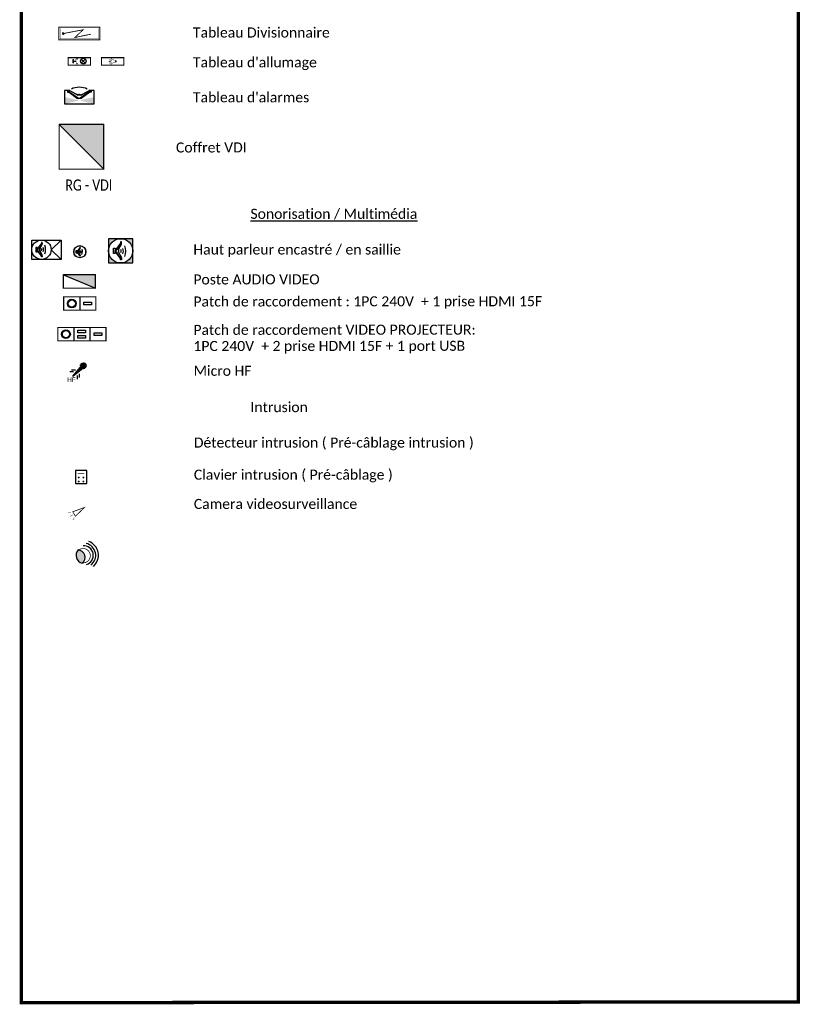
# Model space of a CAD drawing. Extents: x -24342 to 73038, y -9656 to 30949.
# Tile 2 of 170: x -4030 to -2982, y -6216 to -4894. Entities that reach past the tile are written whole.
import ezdxf
from ezdxf.enums import TextEntityAlignment as Align

# ---------------------------------------------------------------- set-up
doc = ezdxf.new("R2010")
doc.units = 0
doc.linetypes.add('BORDURE', pattern=[44.45, 12.7, -6.35, 12.7, -6.35, 0, -6.35])
doc.layers.get('0').update_dxf_attribs({"color": 250})
for name, color, linetype in [('1_TABLEAU_ELECTRIQUE', 5, 'Continuous'), ('2_INTRUSION', 60, 'Continuous'), ('2_SONORISATION', 11, 'Continuous'), ('2_TEL_INFO', 4, 'Continuous')]:
    doc.layers.add(name, color=color, linetype=linetype)
doc.styles.get("Standard").update_dxf_attribs({"font": 'calibri.ttf'})
doc.styles.add('titre', font='calibri.ttf', dxfattribs={"width": 0.9, "height": 12})
doc.styles.add('xref_legende elcf_01$0$STANDARD', font='arial.ttf')

# ---------------------------------------------------------------- blocks, each defined once
blk = doc.blocks.new('Enceinte colonne')
for p, q in [((0, -13), (0, 13)), ((0, 13), (39.4, 13)), ((5.4, 3.1), (5.4, -2.8)), ((7.1, 3.1), (5.4, 3.1)), ((7.1, -2.8), (7.1, 3.1)), ((7.1, 1.6), (7.1, -0.2)), ((7.9, 1.6), (7.1, 1.6)), ((7.1, -1.6), (7.1, 0.2)), ((13.6, 8.7), (7.8, 0.2)), ((7.8, 1.6), (7.8, -0.2)), ((7.8, -1.6), (7.8, 0.2)), ((12.9, 8.4), (7.9, 1.6)), ((10.7, 1.6), (13.8, 7.2)), ((10.8, 1.6), (14, 7.2)), ((12.9, 9.5), (12.9, 8.4)), ((14, 9.5), (12.9, 9.5)), ((13.8, 8.6), (13.8, 9.5)), ((14, 8.6), (14, 9.5)), ((39.4, 13), (39.4, -13)), ((39.4, -13), (0, -13)), ((5.4, -2.8), (7.1, -2.8)), ((7.9, -1.6), (7.1, -1.6)), ((13.6, -8.7), (7.8, -0.2)), ((12.9, -8.4), (7.9, -1.6)), ((10.7, -1.6), (13.8, -7.2)), ((10.8, -1.6), (14, -7.2)), ((12.9, -9.5), (12.9, -8.4)), ((14, -9.5), (12.9, -9.5)), ((13.8, -8.6), (13.8, -9.5)), ((14, -8.6), (14, -9.5))]:
    blk.add_line(p, q)
for points in [[(26.1, 0), (39.4, 13)], [(26.1, 0), (39.4, -13)]]:
    blk.add_lwpolyline(points)
blk.add_circle((13, 0), 13)
for centre, radius, start, end in [((6.6, 0), 4.38, 339.1614, 23.2575), ((6.6, 0), 4.38, 336.7425, 20.8386), ((6.7, 0), 4.38, 339.1614, 23.2575), ((6.7, 0), 4.38, 336.7425, 20.8386), ((9.2, 0), 4.38, 339.1614, 23.2575), ((14, 8.3), 0.368, 111.1679, 226.2025), ((14.1, 8.3), 0.368, 111.1679, 226.2025), ((13.2, 7.5), 0.671, 330.8665, 46.2025), ((13.4, 7.5), 0.671, 330.8665, 46.2025), ((8.3, 0.1), 7.57, 339.1614, 23.2575), ((3.4, -0.1), 15.2, 339.1614, 23.2575), ((14, -8.3), 0.368, 133.7975, 248.8321), ((13.2, -7.5), 0.671, 313.7975, 29.1335), ((14.1, -8.3), 0.368, 133.7975, 248.8321), ((13.4, -7.5), 0.671, 313.7975, 29.1335)]:
    blk.add_arc(centre, radius, start, end)
blk = doc.blocks.new('BAIE_INFO_H')
blk.add_hatch(color=256).paths.add_polyline_path([(-29.2, 30.8), (30.8, -29.2), (30.8, 30.8)])
at = {"const_width": 1.5}
blk.add_lwpolyline([(-29.2, -29.2), (-29.2, 30.8), (30.8, 30.8), (30.8, -29.2)], close=True, dxfattribs=at)
blk.add_lwpolyline([(-29.2, 30.8), (30.8, -29.2), (30.8, 30.8), (-29.2, 30.8)])
at = {"width": 0.8, "flags": 4}
blk.add_attdef('BAIE', text='', height=10, dxfattribs=at).set_placement((1.3, 33.4), align=Align.CENTER)
blk = doc.blocks.new('*U146')
blk.add_line((-15, 10.5), (15, 10.5))
at = {"const_width": 1.09}
blk.add_lwpolyline([(-15, 10.5), (15, 10.5), (15, 0), (-15, 0)], close=True, dxfattribs=at)
at = {"const_width": 0.5}
for points in [[(-3, 5.2), (-5.5, 5.2)], [(-2.6, 6.7), (-4.7, 8)], [(-2.6, 3.8), (-4.7, 2.5)], [(-2.9, 6), (-4.1, 6.3)], [(-2.9, 4.5), (-4.1, 4.2)], [(-2.1, 7.3), (-3, 8.2)], [(-2.1, 3.2), (-3, 2.3)], [(-1.5, 7.8), (-2.7, 10)], [(-1.5, 2.7), (-2.7, 0.5)], [(-0.8, 8.1), (-1.1, 9.3)], [(-0.8, 2.4), (-1.1, 1.2)], [(3.4, 4.3), (3.4, 5.2), (3.4, 6.2)], [(3.6, 6.2), (3.6, 4.3)], [(3.6, 6.2), (3.7, 4.3)], [(3.8, 6.2), (3.8, 4.3)], [(3.7, 6.2), (3.8, 4.3)], [(3.9, 6.2), (3.9, 4.3)], [(3.9, 6.2), (4, 4.3)], [(4, 6.2), (4.1, 4.3)], [(4.1, 6.2), (4.2, 4.3)], [(4.2, 6.2), (4.3, 4.3)], [(4.3, 6.2), (4.3, 4.3)], [(4.4, 6.2), (4.4, 4.3)], [(4.4, 6.2), (4.5, 4.3)], [(4.5, 6.2), (4.6, 4.3)], [(4.6, 6.2), (4.6, 4.3)], [(4.7, 6.2), (4.8, 4.3)], [(4.7, 6.2), (4.8, 4.3)], [(4.8, 6.2), (5.1, 5.5), (5.1, 5), (4.8, 4.3)]]:
    blk.add_lwpolyline(points, dxfattribs=at)
blk.add_lwpolyline([(3.2, 6.4), (3.1, 6.4, -0.182676), (1.6, 7, 2.21525), (1.6, 3.5, -0.182676), (3.1, 4.1), (3.2, 4.1), (3.2, 5.2), (3.2, 6.4), (3.4, 6.2), (4.8, 6.2), (4.8, 5.2), (4.8, 4.3), (3.4, 4.3), (3.2, 4.1)], format="xyb", dxfattribs=at)
at = {"style": 'titre', "width": 0.9, "flags": 4}
blk.add_attdef('TAB - ALL', text='', height=12, dxfattribs=at).set_placement((0.6, 13.1), align=Align.CENTER)
blk = doc.blocks.new('EL_SON_HP_S_E')
at = {"lineweight": 0}
h = blk.add_hatch(color=256, dxfattribs=at)
h.paths.add_polyline_path([(0, 16.3), (-16.3, 16.3), (-16.3, 0, -0.414214)])
h.paths.add_polyline_path([(16.3, 16.3), (0, 16.3, -0.414214), (16.3, 0)])
h.paths.add_polyline_path([(16.3, 0, -0.414214), (0, -16.3), (16.3, -16.3)])
h.paths.add_polyline_path([(-16.3, 0), (-16.3, -16.3), (0, -16.3, -0.414214)])
for p, q in [((-16.3, 16.3), (-16.3, -16.3)), ((16.3, 16.3), (-16.3, 16.3)), ((16.3, -16.3), (16.3, 16.3)), ((-9.6, -3.8), (-9.6, 3.6)), ((-9.6, 3.6), (-7.4, 3.6)), ((-7.4, 3.6), (-7.4, -3.8)), ((-7.4, 2), (-7.4, -0.3)), ((-6.5, 2), (-7.4, 2)), ((-7.4, -2), (-7.4, 0.3)), ((0.7, 10.9), (-6.5, 0.3)), ((-0.1, 10.4), (-6.5, 2)), ((-6.5, 2), (-6.5, -0.3)), ((-6.5, -2), (-6.5, 0.3)), ((-3, 2), (1, 9)), ((-2.8, 2), (1.1, 9)), ((-0.1, 11.9), (-0.1, 10.4)), ((1.1, 11.9), (-0.1, 11.9)), ((1, 10.8), (1, 11.9)), ((1.1, 10.8), (1.1, 11.9)), ((-7.4, -3.8), (-9.6, -3.8)), ((-6.5, -2), (-7.4, -2)), ((0.7, -10.9), (-6.5, -0.3)), ((-0.1, -10.4), (-6.5, -2)), ((-3, -2), (1, -9)), ((-2.8, -2), (1.1, -9)), ((-0.1, -11.9), (-0.1, -10.4)), ((1.1, -11.9), (-0.1, -11.9)), ((1, -10.8), (1, -11.9)), ((1.1, -10.8), (1.1, -11.9)), ((-16.3, -16.3), (16.3, -16.3))]:
    blk.add_line(p, q)
blk.add_circle((0, 0), 16.3)
for centre, radius, start, end in [((-8.1, 0), 5.47, 339.1614, 23.2575), ((-8.1, 0), 5.47, 336.7425, 20.8386), ((-7.9, 0), 5.47, 339.1614, 23.2575), ((-7.9, 0), 5.47, 336.7425, 20.8386), ((-4.8, 0), 5.47, 336.7425, 20.8386), ((1.2, 10.4), 0.46, 111.1679, 226.2025), ((1.3, 10.4), 0.46, 111.1679, 226.2025), ((0.3, 9.4), 0.839, 330.8665, 46.2025), ((0.4, 9.4), 0.839, 330.8665, 46.2025), ((-5.9, -0.1), 9.46, 336.7425, 20.8386), ((-12.1, 0.1), 19, 336.7425, 20.8386), ((1.2, -10.4), 0.46, 133.7975, 248.8321), ((0.3, -9.4), 0.839, 313.7975, 29.1335), ((1.3, -10.4), 0.46, 133.7975, 248.8321), ((0.4, -9.4), 0.839, 313.7975, 29.1335)]:
    blk.add_arc(centre, radius, start, end)
blk = doc.blocks.new('xref_legende elcf_01$0$micro_HF')
h = blk.add_hatch()
h.set_pattern_fill('AR-PARQ1', color=256, scale=0.00512, style=0)
h.set_pattern_definition([(90, (-178.2135, -1251.0793), (-1.560576, 1.560576), [1.560576, -1.560576]), (90, (-177.9534, -1251.0793), (-1.560576, 1.560576), [1.560576, -1.560576]), (90, (-177.6933, -1251.0793), (-1.560576, 1.560576), [1.560576, -1.560576]), (90, (-177.4332, -1251.0793), (-1.560576, 1.560576), [1.560576, -1.560576]), (90, (-177.173, -1251.0793), (-1.560576, 1.560576), [1.560576, -1.560576]), (90, (-176.913, -1251.0793), (-1.560576, 1.560576), [1.560576, -1.560576]), (90, (-176.6529, -1251.0793), (-1.560576, 1.560576), [1.560576, -1.560576]), (0, (-178.2135, -1249.5188), (1.560576, -1.560576), [1.560576, -1.560576]), (0, (-178.2135, -1249.2587), (1.560576, -1.560576), [1.560576, -1.560576]), (0, (-178.2135, -1248.9986), (1.560576, -1.560576), [1.560576, -1.560576]), (0, (-178.2135, -1248.7385), (1.560576, -1.560576), [1.560576, -1.560576]), (0, (-178.2135, -1248.4784), (1.560576, -1.560576), [1.560576, -1.560576]), (0, (-178.2135, -1248.2183), (1.560576, -1.560576), [1.560576, -1.560576]), (0, (-178.2135, -1247.9582), (1.560576, -1.560576), [1.560576, -1.560576])])
edge = h.paths.add_edge_path()
edge.add_arc((14.1, 14.1), 3.92, 0, 360)
h = blk.add_hatch(color=256)
edge = h.paths.add_edge_path()
edge.add_arc((14.1, 14.1), 3.92, 0, 360)
for p, q in [((0, 0), (14.9, 18)), ((0, 0), (18, 14.5)), ((14.1, 14.1), (0, 0)), ((0.7, 5.7), (-4.3, 5.7)), ((3.2, 8.2), (-1.8, 8.2)), ((5.7, 0.7), (5.7, -4.3)), ((8.2, 3.2), (8.2, -1.8))]:
    blk.add_line(p, q)
at = {"const_width": 0.5}
for points in [[(12.9, 15.4), (0, 0), (15.6, 12.3)], [(-4.3, 5.7), (0.7, 5.7)], [(-1.8, 8.2), (3.2, 8.2)], [(0, 0), (11.4, 11.4)], [(5.7, 0.7), (5.7, -4.3)], [(8.2, 3.2), (8.2, -1.8)]]:
    blk.add_lwpolyline(points, dxfattribs=at)
at = {"style": 'xref_legende elcf_01$0$STANDARD', "width": 0.8}
blk.add_text('HF', height=6, dxfattribs=at).set_placement((-7.6, -7.7))
blk = doc.blocks.new('*U145')
for points, const_width in [([(-26.9, -8.4), (28.1, -8.4), (28.1, 8.6), (-26.9, 8.6), (-26.9, -8.4)], 1.47), ([(16.2, -0.7), (16.2, -0.7), (-5.6, -5.2), (5.6, 5.2), (-21.1, 0.1)], 1.1)]:
    blk.add_lwpolyline(points, dxfattribs=dict(const_width=const_width))
at = {"const_width": 0.367}
blk.add_lwpolyline([(-25.4, -6.9), (26.6, -6.9), (26.6, 7.1), (-25.4, 7.1)], close=True, dxfattribs=at)
at = {"const_width": 1.74}
blk.add_lwpolyline([(-22, 0.3, 1), (-20.2, -0.1, 1)], format="xyb", close=True, dxfattribs=at)
blk.add_lwpolyline([(24.7, 1.1, 0, 6.19, 0), (16.2, -0.7, 0, 0, 0), (-5.6, -5.2, 0, 0, 0), (5.6, 5.2, 0, 0, 0), (-18.1, 1.1, 0, 0, 0)], format="xyseb")
at = {"style": 'titre', "width": 0.9, "flags": 4}
blk.add_attdef('TABLEAU', (16.4, 13.9), '', height=12, dxfattribs=at)
blk = doc.blocks.new('xref_legende elcf_01$0$HP_S')
for p, q in [((0.4, 5.5), (-3.3, 0.1)), ((0.4, -5.5), (-3.3, -0.1))]:
    blk.add_line(p, q)
for points, const_width in [([(-8.2, 0, 0.99583), (8.2, -0.1, 1.004188)], 0.5), ([(-7.2, 0, 0.99583), (7.2, -0.1, 1.004188)], 0.25)]:
    blk.add_lwpolyline(points, format="xyb", close=True, dxfattribs=dict(const_width=const_width))
blk.add_lwpolyline([(-4.8, 1.8), (-3.7, 1.8), (-3.7, -1.9), (-4.8, -1.9)], close=True)
for points in [[(0.6, 6), (-0.1, 6), (-0.1, 5.2), (-3.2, 1), (-3.7, 1), (-3.7, -0.1)], [(0.6, -6), (-0.1, -6), (-0.1, -5.2), (-3.2, -1), (-3.7, -1), (-3.7, 0.1)], [(-3.3, 1), (-3.3, -0.1)], [(-3.3, -1), (-3.3, 0.1)]]:
    blk.add_lwpolyline(points)
for points in [[(-1.5, 1), (0.5, 4.5, 0.34109), (0.4, 5, -0.548815), (0.5, 5.4), (0.5, 6)], [(-1.5, 1.1, -0.194815), (-1.5, -1)], [(-1.5, -1.1, 0.194815), (-1.5, 1)], [(-1.4, 1), (0.6, 4.5, 0.34109), (0.5, 5, -0.548815), (0.6, 5.4), (0.6, 6)], [(-1.4, 1.1, -0.194815), (-1.4, -1)], [(-1.4, -1.1, 0.194815), (-1.4, 1)], [(0.1, -1.1, 0.194815), (0.2, 1)], [(1.4, -1.9, 0.194815), (1.5, 1.6)], [(2.7, -3.7, 0.194815), (2.9, 3.4)], [(-1.5, -1), (0.5, -4.5, -0.34109), (0.4, -5, 0.548815), (0.5, -5.4), (0.5, -6)], [(-1.4, -1), (0.6, -4.5, -0.34109), (0.5, -5, 0.548815), (0.6, -5.4), (0.6, -6)]]:
    blk.add_lwpolyline(points, format="xyb")
blk.add_circle((0, 0), 8.15)
blk = doc.blocks.new('xref_legende elcf_01$0$MINI_BAIE_INFO_H')
blk.add_hatch(color=256).paths.add_polyline_path([(-21.5, 9), (21.5, -9), (21.5, 9)])
at = {"const_width": 1.5}
blk.add_lwpolyline([(-21.5, -9), (-21.5, 9), (21.5, 9), (21.5, -9)], close=True, dxfattribs=at)
blk.add_lwpolyline([(-21.5, 9), (21.5, -9), (21.5, 9), (-21.5, 9)])
at = {"style": 'xref_legende elcf_01$0$STANDARD', "width": 0.8, "flags": 4}
blk.add_attdef('MINI BAIE', text='', height=10, dxfattribs=at).set_placement((0.6, 11.6), align=Align.CENTER)
blk = doc.blocks.new('xref_legende elcf_01$0$TABLEAU_ALL_S_H_350x100')
for p, q in [((-15, 10.5), (15, 10.5)), ((-8.6, 7.2), (-8.6, 3.4)), ((-7.3, 7.2), (-8.6, 7.2)), ((-8.6, 5.3), (-4.4, 5.3)), ((-7.3, 3.4), (-8.6, 3.4)), ((-3.6, 9), (-3.6, 7.8)), ((-3.6, 2.8), (-3.6, 1.5)), ((7.9, 8.1), (2.6, 2.8)), ((2.6, 8.1), (7.9, 2.8))]:
    blk.add_line(p, q)
at = {"const_width": 1.09}
blk.add_lwpolyline([(-15, 10.5), (15, 10.5), (15, 0), (-15, 0)], close=True, dxfattribs=at)
at = {"const_width": 0.375}
blk.add_lwpolyline([(-3.6, 2.8), (-5.4, 8.4)], dxfattribs=at)
blk.add_circle((5.3, 5.5), 3.75)
at = {"style": 'titre', "width": 0.9, "flags": 4}
blk.add_attdef('TAB-ALL', text='', height=12, dxfattribs=at).set_placement((-24.8, 22.9), align=Align.MIDDLE_LEFT)
blk = doc.blocks.new('clavier_dig')
at = {"const_width": 0.5}
blk.add_lwpolyline([(-7.6, 17.6), (7.6, 17.6), (7.6, 0), (-7.6, 0)], close=True, dxfattribs=at)
blk.add_lwpolyline([(-7.6, 0), (7.6, 0), (7.6, 17.6), (-7.6, 17.6)], close=True)
at = {"const_width": 0.75}
blk.add_lwpolyline([(-4.6, 13.7), (4.6, 13.7)], dxfattribs=at)
at = {"const_width": 1.25}
for points in [[(-3.8, 8.1, 1), (-2.6, 8.1, 1)], [(-3.8, 2.8, 1), (-2.6, 2.8, 1)], [(2.5, 8.1, 1), (3.8, 8.1, 1)], [(2.5, 2.8, 1), (3.8, 2.8, 1)]]:
    blk.add_lwpolyline(points, format="xyb", close=True, dxfattribs=at)
blk = doc.blocks.new("Tableau d'alarme")
for p, q in [((-14.5, 16.7), (-0.3, 7)), ((14.5, 16.7), (0.3, 7))]:
    blk.add_line(p, q)
for points in [[(-12.7, 17.9), (-20, 17.9), (-20, 0), (20, 0), (20, 17.9), (12.7, 17.9)], [(-15.9, 17.2), (-15.9, 15.6), (-13.9, 15.6), (-2.6, 7.1), (-2.6, 7.1), (-2.6, 7.1)], [(15.9, 17.2), (15.9, 15.6), (13.9, 15.6), (2.6, 7.1), (2.6, 7.1), (2.6, 7.1)], [(2.6, 7), (-2.6, 7)], [(-2.6, 7), (-2.6, 7)]]:
    blk.add_lwpolyline(points)
for points in [[(-2.6, 12), (-12, 17.2, 0.34109), (-13.4, 17, -0.548815), (-14.4, 17.2), (-15.9, 17.2)], [(-2.6, 11.8), (-12, 17, 0.34109), (-13.4, 16.8, -0.548815), (-14.4, 17), (-15.9, 17)], [(10.7, 19.9, 0.215725), (-10.7, 19.9)], [(2.6, 12), (12, 17.2, -0.34109), (13.4, 17, 0.548815), (14.4, 17.2), (15.9, 17.2)], [(2.6, 11.8), (12, 17, -0.34109), (13.4, 16.8, 0.548815), (14.4, 17), (15.9, 17)], [(-2.9, 11.9, -0.194815), (2.6, 12)], [(-2.9, 11.7, -0.194815), (2.6, 11.8)], [(2.9, 11.9, 0.194815), (-2.6, 12)], [(2.9, 11.7, 0.194815), (-2.6, 11.8)]]:
    blk.add_lwpolyline(points, format="xyb")
for points in [[(0, 4.7), (-20, -0.1), (-20, 9)], [(0, 4.7), (20, 0), (20, 9.1)]]:
    blk.add_solid(points)
blk = doc.blocks.new('PATCH')
at = {"const_width": 1.5}
blk.add_lwpolyline([(-21.5, -9), (-21.5, 9), (21.5, 9), (21.5, -9)], close=True, dxfattribs=at)
blk.add_lwpolyline([(0, 9), (0, -9)])
blk.add_lwpolyline([(5.6, 1.8), (15.9, 1.8), (15.9, -1.8), (5.6, -1.8)], close=True)
for radius in [5.89, 4.8]:
    blk.add_circle((-10.7, 0), radius)
at = {"style": 'xref_legende elcf_01$0$STANDARD', "width": 0.8, "flags": 4}
blk.add_attdef('MINI BAIE', text='', height=10, dxfattribs=at).set_placement((0.6, 11.6), align=Align.CENTER)
blk = doc.blocks.new('PATCH vp')
at = {"const_width": 1.5}
blk.add_lwpolyline([(-21.5, -9), (-21.5, 9), (43, 9), (43, -9)], close=True, dxfattribs=at)
for points in [[(0, 9), (0, -9)], [(21.5, 9), (21.5, -9)]]:
    blk.add_lwpolyline(points)
for points in [[(5.2, 5.6), (15.4, 5.6), (15.4, 2), (5.2, 2)], [(27.1, 1.8), (37.4, 1.8), (37.4, -1.8), (27.1, -1.8)], [(5.2, -1.9), (15.4, -1.9), (15.4, -5.5), (5.2, -5.5)]]:
    blk.add_lwpolyline(points, close=True)
for radius in [5.89, 4.8]:
    blk.add_circle((-10.7, 0), radius)
at = {"style": 'xref_legende elcf_01$0$STANDARD', "width": 0.8, "flags": 4}
blk.add_attdef('MINI BAIE', text='', height=10, dxfattribs=at).set_placement((11.3, -22.2), align=Align.CENTER)
blk = doc.blocks.new('Détecteur2')
at = {"ltscale": 2.25}
for points, const_width in [([(0, 0), (-12, -11.7), (-15.7, -5.7), (0, 0)], 1), ([(-18.4, -6.4), (-22, -6.7)], 0.5), ([(-19.3, -12.1), (-15.6, -9.8)], 0.5), ([(-13.7, -13.8), (-15.6, -16.9)], 0.5)]:
    blk.add_lwpolyline(points, dxfattribs=dict(at, const_width=const_width))
blk = doc.blocks.new('EL_INT_DET')
at = {"ltscale": 2.25}
h = blk.add_hatch(color=256, dxfattribs=at)
edge = h.paths.add_edge_path()
edge.add_arc((10.8, 0.3), 10.8, 138.1892, 256.1069)
edge.add_arc((2.1, -2.4), 9.93, 307.9273, 446.3687)
at = {"ltscale": 2.25, "const_width": 1}
blk.add_lwpolyline([(8.2, -9.7, 1.558592), (3.1, 7, 1.630535)], format="xyb", dxfattribs=at)
at = {"ltscale": 2.25}
for centre, radius, start, end in [((10.1, 0.3), 13, 287.1941, 92.7317), ((10.1, 0.3), 16.3, 306.3, 77.9038), ((10.1, 0.3), 19.9, 311.9258, 69.429), ((10.8, 0.3), 10.8, 138.1892, 256.1069), ((2.1, -2.4), 9.93, 307.9273, 86.3687)]:
    blk.add_arc(centre, radius, start, end, dxfattribs=at)

msp = doc.modelspace()

# ---------------------------------------------------------------- linework, layer by layer
at = {"color": 3, "ltscale": 100, "const_width": 4.5}
msp.add_lwpolyline([(-4027.4, -6213.3), (-2984.3, -6212.4), (-2983.9, -906.2), (-4027, -907.1)], close=True, dxfattribs=at)

# ---------------------------------------------------------------- block references
at = {"layer": '1_TABLEAU_ELECTRIQUE', "linetype": 'Continuous'}
for name, p in [('*U145', (-3950, -4912.4)), ('xref_legende elcf_01$0$TABLEAU_ALL_S_H_350x100', (-3949.5, -4954.8))]:
    msp.add_blockref(name, p, dxfattribs=at)
at = {"layer": '1_TABLEAU_ELECTRIQUE'}
for name, p in [('*U146', (-3904.8, -4954.8)), ("Tableau d'alarme", (-3949.5, -5006.7))]:
    msp.add_blockref(name, p, dxfattribs=at)
at = {"layer": '2_INTRUSION', "ltscale": 10000}
msp.add_blockref('clavier_dig', (-3947.2, -5516.5), dxfattribs=at)
at = {"layer": '2_INTRUSION', "ltscale": 2.25}
msp.add_blockref('Détecteur2', (-3942.7, -5548.6), dxfattribs=at)
at = {"layer": '2_INTRUSION', "linetype": 'BORDURE', "ltscale": 2.25}
msp.add_blockref('EL_INT_DET', (-3953.9, -5613.1), dxfattribs=at)
at = {"layer": '2_SONORISATION'}
for name, p in [('Enceinte colonne', (-4013.4, -5202.5)), ('EL_SON_HP_S_E', (-3894, -5204, 0)), ('xref_legende elcf_01$0$MINI_BAIE_INFO_H', (-3949.5, -5245.1)), ('PATCH', (-3949, -5274.8)), ('PATCH vp', (-3956.8, -5315.9))]:
    msp.add_blockref(name, p, dxfattribs=at)
at = {"layer": '2_SONORISATION', "linetype": 'Continuous'}
for name, p in [('xref_legende elcf_01$0$HP_S', (-3948.8, -5205.2)), ('xref_legende elcf_01$0$micro_HF', (-3958.1, -5372.2))]:
    msp.add_blockref(name, p, dxfattribs=at)
at = {"layer": '2_TEL_INFO'}
ref = msp.add_blockref('BAIE_INFO_H', (-3947.3, -5065.3), dxfattribs=at)
ref.add_attrib('BAIE', 'RG - VDI', dxfattribs={"layer": '0', "height": 15, "width": 0.8}).set_placement((-3936.8, -5123.2), align=Align.CENTER)

# ---------------------------------------------------------------- texts
at = {"layer": '1_TABLEAU_ELECTRIQUE'}
for s, p in [('Tableau Divisionnaire', (-3797, -4910.9)), ("Tableau d'allumage", (-3797, -4950.9)), ("Tableau d'alarmes", (-3797, -4997.9))]:
    msp.add_text(s, height=13.5, rotation=360, dxfattribs=at).set_placement(p, align=Align.MIDDLE_LEFT)
at = {"layer": '2_INTRUSION'}
for s, p in [('Intrusion', (-3719.8, -5413.8)), ('Détecteur intrusion ( Pré-câblage intrusion ) ', (-3795.8, -5461.4)), ('Clavier intrusion ( Pré-câblage ) ', (-3795.8, -5504.5)), ('Camera videosurveillance', (-3795.8, -5543.8))]:
    msp.add_text(s, height=13.5, dxfattribs=at).set_placement(p, align=Align.MIDDLE_LEFT)
at = {"layer": '2_SONORISATION'}
for s, p in [('%%USonorisation / Multimédia', (-3719.8, -5154.3)), ('Haut parleur encastré / en saillie', (-3796.4, -5202.2)), ('Micro HF', (-3796.1, -5365))]:
    msp.add_text(s, height=13.5, dxfattribs=at).set_placement(p, align=Align.MIDDLE_LEFT)
for s, p in [('Poste AUDIO VIDEO', (-3796.4, -5242.4)), ('Patch de raccordement : 1PC 240V  + 1 prise HDMI 15F', (-3796.4, -5272)), ('Patch de raccordement VIDEO PROJECTEUR: ', (-3796.4, -5310.1)), ('1PC 240V  + 2 prise HDMI 15F + 1 port USB', (-3796.4, -5331.8))]:
    msp.add_text(s, height=13.5, rotation=0.0492, dxfattribs=at).set_placement(p, align=Align.MIDDLE_LEFT)
at = {"layer": '2_TEL_INFO', "ltscale": 0.25}
msp.add_text('Coffret VDI', height=13.5, dxfattribs=at).set_placement((-3819.8, -5065.2), align=Align.MIDDLE_LEFT)

doc.saveas('drawing.dxf')
